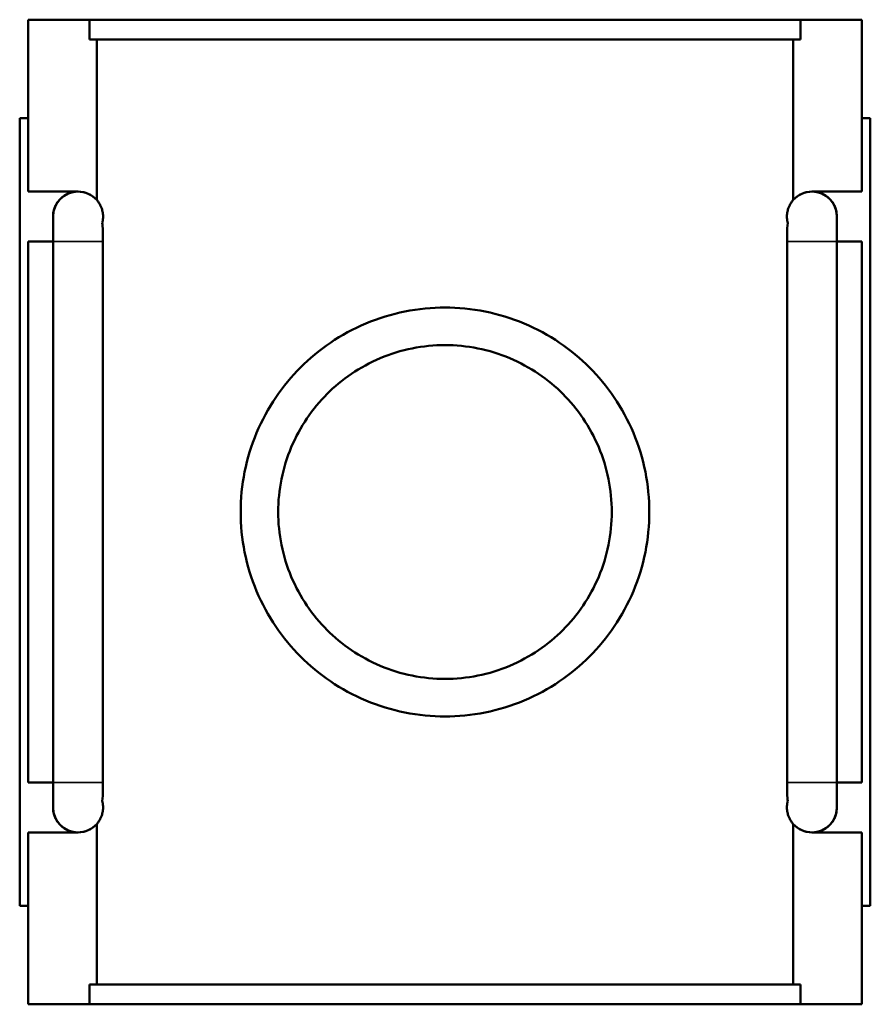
# Model space of a CAD drawing. Header units: millimetres. Extents: x 0 to 1084, y -37 to 1074.
# Tile 4 of 5: x 453 to 555, y 881 to 999. Entities that reach past the tile are written whole.
import ezdxf

# ---------------------------------------------------------------- set-up
doc = ezdxf.new("R2010")
doc.units = ezdxf.units.MM
doc.layers.add('Visible (ANSI)', color=7, linetype='Continuous', lineweight=50)
doc.layers.add('Visible Narrow (ANSI)', color=7, linetype='Continuous', lineweight=35)

msp = doc.modelspace()

# ---------------------------------------------------------------- linework, layer by layer
at = {"layer": 'Visible (ANSI)'}
for p, q in [((454.232, 978.519), (454.232, 999.119)), ((454.232, 999.119), (461.604, 999.119)), ((546.861, 999.119), (461.604, 999.119)), ((461.604, 996.759), (461.604, 999.119)), ((546.861, 999.119), (554.232, 999.119)), ((546.861, 999.119), (546.861, 996.759)), ((554.232, 978.519), (554.232, 999.119)), ((461.604, 996.759), (546.861, 996.759)), ((462.468, 977.519), (462.468, 996.759)), ((545.997, 977.519), (545.997, 996.759)), ((454.232, 987.319), (453.232, 987.319)), ((453.232, 892.919), (453.232, 987.319)), ((554.232, 987.319), (555.232, 987.319)), ((555.232, 892.919), (555.232, 987.319)), ((454.232, 978.519), (460.232, 978.519)), ((548.232, 978.519), (554.232, 978.519)), ((457.232, 975.519), (457.232, 972.519)), ((551.232, 972.519), (551.232, 975.519)), ((454.232, 907.719), (454.232, 972.519)), ((457.232, 972.519), (454.232, 972.519)), ((457.232, 907.719), (457.232, 972.519)), ((463.22, 972.519), (463.22, 907.719)), ((545.245, 907.719), (545.245, 972.519)), ((551.232, 972.519), (551.232, 907.719)), ((554.232, 972.519), (551.232, 972.519)), ((554.232, 907.719), (554.232, 972.519)), ((454.232, 907.719), (457.232, 907.719)), ((457.232, 907.719), (457.232, 904.719)), ((551.232, 904.719), (551.232, 907.719)), ((551.232, 907.719), (554.232, 907.719)), ((462.468, 883.479), (462.468, 902.719)), ((545.997, 883.479), (545.997, 902.719)), ((454.232, 881.119), (454.232, 901.719)), ((460.232, 901.719), (454.232, 901.719)), ((554.232, 901.719), (548.232, 901.719)), ((554.232, 881.119), (554.232, 901.719)), ((453.232, 892.919), (454.232, 892.919)), ((555.232, 892.919), (554.232, 892.919)), ((461.604, 883.479), (546.861, 883.479)), ((461.604, 881.119), (461.604, 883.479)), ((546.861, 883.479), (546.861, 881.119)), ((461.604, 881.119), (454.232, 881.119)), ((546.861, 881.119), (461.604, 881.119)), ((554.232, 881.119), (546.861, 881.119))]:
    msp.add_line(p, q, dxfattribs=at)
for centre, start, end in [((460.232, 975.519), 90, 180), ((460.232, 975.519), 41.81318, 180), ((460.232, 975.519), 41.81318, 90), ((548.232, 975.519), 90, 138.18682), ((548.232, 975.519), 0, 138.18682), ((548.232, 975.519), 0, 90), ((460.232, 904.719), 180, 270), ((460.232, 904.719), 180, 318.18682), ((548.232, 904.719), 221.81318, 0), ((548.232, 904.719), 270, 0), ((460.232, 904.719), 270, 318.18682), ((548.232, 904.719), 221.81318, 270)]:
    msp.add_arc(centre, 3, start, end, dxfattribs=at)
for points, knots in [([(462.468, 977.519), (462.482, 977.504), (462.496, 977.488), (462.591, 977.377), (462.677, 977.266), (462.855, 976.986), (462.947, 976.822), (463.083, 976.464), (463.132, 976.311), (463.188, 976.041), (463.204, 975.944), (463.226, 975.74), (463.232, 975.632), (463.232, 975.406), (463.226, 975.298), (463.204, 975.094), (463.188, 974.997), (463.16, 974.864), (463.151, 974.822), (463.141, 974.782)], [0.96147822, 0.96147822, 0.96147822, 0.96147822, 0.98364817, 0.98364817, 1.11432649, 1.11432649, 1.24500482, 1.24500482, 1.31254682, 1.31254682, 1.34631782, 1.34631782, 1.38008882, 1.38008882, 1.41385982, 1.41385982, 1.44763083, 1.44763083, 1.46392024, 1.46392024, 1.46392024, 1.46392024]), ([(545.324, 974.782), (545.314, 974.822), (545.305, 974.864), (545.277, 974.997), (545.261, 975.094), (545.239, 975.298), (545.232, 975.406), (545.232, 975.632), (545.239, 975.74), (545.261, 975.944), (545.277, 976.041), (545.333, 976.311), (545.382, 976.464), (545.518, 976.822), (545.61, 976.986), (545.788, 977.266), (545.874, 977.377), (545.969, 977.488), (545.983, 977.504), (545.997, 977.519)], [1.29603528, 1.29603528, 1.29603528, 1.29603528, 1.31232469, 1.31232469, 1.34609569, 1.34609569, 1.37986669, 1.37986669, 1.41363769, 1.41363769, 1.44740869, 1.44740869, 1.51495069, 1.51495069, 1.64562902, 1.64562902, 1.77630735, 1.77630735, 1.7984773, 1.7984773, 1.7984773, 1.7984773]), ([(463.141, 974.782), (463.151, 974.657), (463.161, 974.525), (463.195, 974.01), (463.208, 973.631), (463.217, 973.113), (463.218, 972.977), (463.22, 972.735), (463.22, 972.626), (463.22, 972.519)], [0.40360477, 0.40360477, 0.40360477, 0.40360477, 0.42965865, 0.42965865, 0.49901288, 0.49901288, 0.52334308, 0.52334308, 0.54274789, 0.54274789, 0.54274789, 0.54274789]), ([(545.245, 972.519), (545.245, 972.65), (545.245, 972.784), (545.248, 973.122), (545.252, 973.331), (545.268, 973.932), (545.287, 974.354), (545.324, 974.782)], [0, 0, 0, 0, 0.03939272, 0.03939272, 0.10118733, 0.10118733, 0.21913879, 0.21913879, 0.21913879, 0.21913879]), ([(528.732, 940.119), (528.732, 938.533), (528.576, 936.91), (527.936, 933.712), (527.453, 932.137), (526.194, 929.137), (525.416, 927.708), (523.633, 925.072), (522.626, 923.865), (520.493, 921.731), (519.288, 920.725), (516.651, 918.94), (515.219, 918.16), (512.21, 916.897), (510.63, 916.413), (507.431, 915.774), (505.81, 915.619), (502.654, 915.619), (501.034, 915.774), (497.835, 916.413), (496.255, 916.897), (493.246, 918.16), (491.814, 918.94), (489.177, 920.725), (487.972, 921.731), (485.839, 923.865), (484.832, 925.072), (483.049, 927.708), (482.271, 929.137), (481.012, 932.137), (480.529, 933.712), (479.889, 936.91), (479.732, 938.533), (479.732, 941.705), (479.889, 943.328), (480.529, 946.526), (481.012, 948.101), (482.271, 951.101), (483.049, 952.53), (484.832, 955.166), (485.839, 956.373), (487.972, 958.507), (489.177, 959.513), (491.814, 961.298), (493.246, 962.078), (496.255, 963.341), (497.835, 963.825), (501.034, 964.464), (502.654, 964.619), (505.81, 964.619), (507.431, 964.464), (510.63, 963.825), (512.21, 963.341), (515.219, 962.078), (516.651, 961.298), (519.288, 959.513), (520.493, 958.507), (522.626, 956.373), (523.633, 955.166), (525.416, 952.53), (526.194, 951.101), (527.453, 948.101), (527.936, 946.526), (528.576, 943.328), (528.732, 941.705), (528.732, 940.119)], [0, 0, 0, 0, 0.4759321, 0.4759321, 0.9518641, 0.9518641, 1.4277962, 1.4277962, 1.9037282, 1.9037282, 2.3771327, 2.3771327, 2.8505371, 2.8505371, 3.3239416, 3.3239416, 3.797346, 3.797346, 4.2707505, 4.2707505, 4.7441549, 4.7441549, 5.2175594, 5.2175594, 5.6909639, 5.6909639, 6.1668959, 6.1668959, 6.642828, 6.642828, 7.11876, 7.11876, 7.5946921, 7.5946921, 8.0706241, 8.0706241, 8.5465562, 8.5465562, 9.0224882, 9.0224882, 9.4984203, 9.4984203, 9.9718247, 9.9718247, 10.4452292, 10.4452292, 10.9186336, 10.9186336, 11.3920381, 11.3920381, 11.8654425, 11.8654425, 12.338847, 12.338847, 12.8122515, 12.8122515, 13.2856559, 13.2856559, 13.761588, 13.761588, 14.23752, 14.23752, 14.7134521, 14.7134521, 15.1893841, 15.1893841, 15.1893841, 15.1893841]), ([(524.232, 940.119), (524.232, 938.812), (524.102, 937.48), (523.576, 934.865), (523.18, 933.58), (522.151, 931.136), (521.517, 929.974), (520.065, 927.83), (519.246, 926.848), (517.511, 925.113), (516.533, 924.296), (514.388, 922.841), (513.221, 922.203), (510.767, 921.17), (509.476, 920.772), (506.857, 920.247), (505.528, 920.119), (502.937, 920.119), (501.608, 920.247), (498.989, 920.772), (497.698, 921.17), (495.244, 922.203), (494.077, 922.841), (491.932, 924.296), (490.954, 925.113), (489.219, 926.848), (488.4, 927.83), (486.948, 929.974), (486.314, 931.136), (485.285, 933.58), (484.889, 934.865), (484.362, 937.48), (484.232, 938.812), (484.232, 941.426), (484.362, 942.758), (484.889, 945.373), (485.285, 946.658), (486.314, 949.102), (486.948, 950.264), (488.4, 952.408), (489.219, 953.39), (490.954, 955.125), (491.932, 955.943), (494.077, 957.398), (495.244, 958.035), (497.698, 959.068), (498.989, 959.466), (501.608, 959.991), (502.937, 960.119), (505.528, 960.119), (506.857, 959.991), (509.476, 959.466), (510.767, 959.068), (513.221, 958.035), (514.388, 957.398), (516.533, 955.943), (517.511, 955.125), (519.246, 953.39), (520.065, 952.408), (521.517, 950.264), (522.151, 949.102), (523.18, 946.658), (523.576, 945.373), (524.102, 942.758), (524.232, 941.426), (524.232, 940.119)], [0, 0, 0, 0, 0.3921359, 0.3921359, 0.7842719, 0.7842719, 1.1764078, 1.1764078, 1.5685437, 1.5685437, 1.9573244, 1.9573244, 2.3461051, 2.3461051, 2.7348858, 2.7348858, 3.1236664, 3.1236664, 3.5124471, 3.5124471, 3.9012278, 3.9012278, 4.2900084, 4.2900084, 4.6787891, 4.6787891, 5.0709251, 5.0709251, 5.463061, 5.463061, 5.8551969, 5.8551969, 6.2473329, 6.2473329, 6.6394688, 6.6394688, 7.0316047, 7.0316047, 7.4237407, 7.4237407, 7.8158766, 7.8158766, 8.2046573, 8.2046573, 8.5934379, 8.5934379, 8.9822186, 8.9822186, 9.3709993, 9.3709993, 9.75978, 9.75978, 10.1485606, 10.1485606, 10.5373413, 10.5373413, 10.926122, 10.926122, 11.3182579, 11.3182579, 11.7103938, 11.7103938, 12.1025298, 12.1025298, 12.4946657, 12.4946657, 12.4946657, 12.4946657]), ([(463.22, 907.719), (463.22, 907.588), (463.22, 907.454), (463.217, 907.116), (463.213, 906.907), (463.197, 906.306), (463.178, 905.884), (463.141, 905.456)], [0, 0, 0, 0, 0.03939273, 0.03939273, 0.10118733, 0.10118733, 0.21913879, 0.21913879, 0.21913879, 0.21913879]), ([(545.324, 905.456), (545.314, 905.581), (545.304, 905.713), (545.27, 906.228), (545.257, 906.607), (545.248, 907.125), (545.247, 907.261), (545.245, 907.503), (545.245, 907.612), (545.245, 907.719)], [0.40360477, 0.40360477, 0.40360477, 0.40360477, 0.42965865, 0.42965865, 0.49901288, 0.49901288, 0.52334308, 0.52334308, 0.54274789, 0.54274789, 0.54274789, 0.54274789]), ([(463.141, 905.456), (463.151, 905.416), (463.16, 905.374), (463.188, 905.241), (463.204, 905.144), (463.226, 904.94), (463.232, 904.832), (463.232, 904.606), (463.226, 904.498), (463.204, 904.294), (463.188, 904.197), (463.132, 903.928), (463.083, 903.775), (462.947, 903.416), (462.855, 903.252), (462.677, 902.972), (462.591, 902.861), (462.496, 902.75), (462.482, 902.734), (462.468, 902.719)], [1.29625741, 1.29625741, 1.29625741, 1.29625741, 1.31254682, 1.31254682, 1.34631782, 1.34631782, 1.38008882, 1.38008882, 1.41385982, 1.41385982, 1.44763083, 1.44763083, 1.51517283, 1.51517283, 1.64585115, 1.64585115, 1.77652948, 1.77652948, 1.79869943, 1.79869943, 1.79869943, 1.79869943]), ([(545.997, 902.719), (545.983, 902.734), (545.969, 902.75), (545.874, 902.861), (545.788, 902.972), (545.61, 903.252), (545.518, 903.416), (545.382, 903.775), (545.333, 903.928), (545.277, 904.197), (545.261, 904.294), (545.239, 904.498), (545.232, 904.606), (545.232, 904.832), (545.239, 904.94), (545.261, 905.144), (545.277, 905.241), (545.305, 905.374), (545.314, 905.416), (545.324, 905.456)], [0.96125608, 0.96125608, 0.96125608, 0.96125608, 0.98342603, 0.98342603, 1.11410436, 1.11410436, 1.24478268, 1.24478268, 1.31232469, 1.31232469, 1.34609569, 1.34609569, 1.37986669, 1.37986669, 1.41363769, 1.41363769, 1.44740869, 1.44740869, 1.4636981, 1.4636981, 1.4636981, 1.4636981])]:
    msp.add_open_spline(points, degree=3, knots=knots, dxfattribs=at)
at = {"layer": 'Visible Narrow (ANSI)'}
for p, q in [((463.144, 972.519), (457.267, 972.519)), ((545.321, 972.519), (551.198, 972.519)), ((463.144, 907.719), (457.267, 907.719)), ((545.321, 907.719), (551.198, 907.719))]:
    msp.add_line(p, q, dxfattribs=at)

doc.saveas('drawing.dxf')
